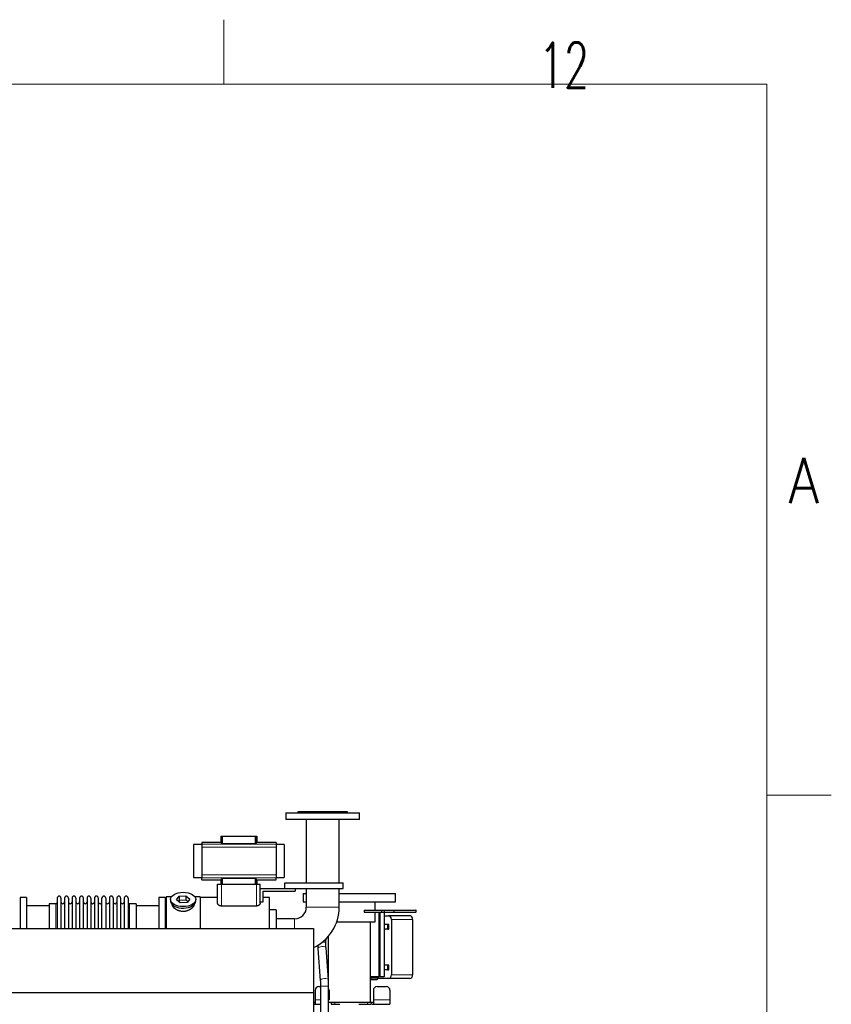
# Model space of a CAD drawing. Header units: inches. Extents: x 0 to 20790, y -12 to 14700.
# Tile 184 of 184: x 18592 to 20790, y 12033 to 14700. Entities that reach past the tile are written whole.
import ezdxf

# ---------------------------------------------------------------- set-up
doc = ezdxf.new("R2010")
doc.units = ezdxf.units.IN
doc.layers.add('1', color=7, linetype='Continuous', true_color=0xffffff)
doc.layers.add('210', color=7, linetype='Continuous', true_color=0xffffff)
doc.styles.add('latin_extended', font='simplex.shx')

msp = doc.modelspace()

# ---------------------------------------------------------------- linework, layer by layer
at = {"layer": '1', "color": 2, "linetype": 'Continuous', "lineweight": 25}
for p, q in [((19312.997, 12552.13), (19312.997, 12534.13)), ((19312.997, 12552.13), (19512.997, 12552.13)), ((19345.497, 12554.13), (19345.497, 12552.13)), ((19480.497, 12554.13), (19345.497, 12554.13)), ((19480.497, 12552.13), (19480.497, 12554.13)), ((19512.997, 12534.13), (19512.997, 12552.13)), ((19512.997, 12534.13), (19312.997, 12534.13)), ((19368.547, 12534.13), (19368.547, 12362.13)), ((19457.447, 12362.13), (19457.447, 12534.13)), ((19137.425, 12488.63), (19138.848, 12488.63)), ((19137.425, 12488.63), (19137.425, 12471.794)), ((19138.848, 12488.63), (19141.84, 12488.63)), ((19141.84, 12488.63), (19230.154, 12488.63)), ((19230.154, 12488.63), (19233.146, 12488.63)), ((19233.146, 12488.63), (19234.569, 12488.63)), ((19234.569, 12488.63), (19234.569, 12471.794)), ((19062.843, 12465.744), (19062.843, 12376.516)), ((19085.247, 12465.744), (19062.843, 12465.744)), ((19085.247, 12471.794), (19085.247, 12466.909)), ((19137.425, 12471.794), (19085.247, 12471.794)), ((19085.247, 12466.909), (19085.247, 12458.62)), ((19085.247, 12458.62), (19085.247, 12383.64)), ((19141.84, 12468.685), (19230.154, 12468.685)), ((19286.747, 12471.794), (19234.569, 12471.794)), ((19286.747, 12471.794), (19286.747, 12466.909)), ((19286.747, 12466.909), (19286.747, 12458.62)), ((19308.843, 12465.744), (19286.747, 12465.744)), ((19286.747, 12458.62), (19286.747, 12383.64)), ((19308.843, 12465.744), (19308.843, 12376.516)), ((19062.843, 12376.516), (19085.247, 12376.516)), ((19085.247, 12383.64), (19085.247, 12375.351)), ((19085.247, 12370.466), (19085.247, 12375.351)), ((19286.747, 12383.64), (19286.747, 12375.351)), ((19286.747, 12376.516), (19308.843, 12376.516)), ((19286.747, 12370.466), (19286.747, 12375.351)), ((19085.247, 12370.466), (19137.425, 12370.466)), ((19128.497, 12358.13), (19138.497, 12358.13)), ((19128.497, 12306.624), (19128.497, 12358.13)), ((19137.425, 12370.466), (19137.425, 12358.13)), ((19138.497, 12358.13), (19233.497, 12358.13)), ((19230.154, 12373.575), (19141.84, 12373.575)), ((19233.497, 12358.13), (19243.497, 12358.13)), ((19234.569, 12370.466), (19234.569, 12358.13)), ((19234.569, 12370.466), (19286.747, 12370.466)), ((19243.497, 12306.624), (19243.497, 12358.13)), ((19310.497, 12362.13), (19467.997, 12362.13)), ((19310.497, 12347.13), (19310.497, 12362.13)), ((19467.997, 12347.13), (19467.997, 12362.13)), ((18593.997, 12322.13), (18593.997, 12238.15)), ((18610.997, 12322.13), (18593.997, 12322.13)), ((18610.997, 12322.13), (18610.997, 12238.15)), ((18693.997, 12321.03), (18693.997, 12238.15)), ((18704.197, 12321.03), (18704.197, 12238.15)), ((18714.197, 12321.03), (18714.197, 12238.15)), ((18724.397, 12321.03), (18724.397, 12238.15)), ((18734.397, 12321.03), (18734.397, 12238.15)), ((18744.597, 12321.03), (18744.597, 12238.15)), ((18754.597, 12321.03), (18754.597, 12238.15)), ((18764.797, 12238.15), (18764.797, 12321.03)), ((18774.797, 12321.03), (18774.797, 12238.15)), ((18784.997, 12321.03), (18784.997, 12238.15)), ((18794.997, 12321.03), (18794.997, 12238.16)), ((18805.197, 12321.03), (18805.197, 12238.16)), ((18815.197, 12238.16), (18815.197, 12321.03)), ((18825.397, 12321.03), (18825.397, 12238.16)), ((18835.397, 12321.03), (18835.397, 12238.16)), ((18845.597, 12321.03), (18845.597, 12238.16)), ((18855.597, 12321.03), (18855.597, 12238.16)), ((18865.797, 12321.03), (18865.797, 12238.16)), ((18875.797, 12321.03), (18875.797, 12238.16)), ((18885.997, 12321.03), (18885.997, 12238.16)), ((18968.997, 12322.13), (18968.997, 12238.15)), ((18985.997, 12322.13), (18968.997, 12322.13)), ((18985.997, 12322.13), (18985.997, 12238.15)), ((18988.997, 12324.13), (18988.997, 12238.154)), ((19003.217, 12324.13), (18988.997, 12324.13)), ((19016.606, 12316.19), (19024.278, 12325.83)), ((19024.278, 12325.83), (19042.669, 12326.84)), ((19024.278, 12325.83), (19024.278, 12314.362)), ((19042.669, 12326.84), (19042.669, 12315.371)), ((19042.669, 12326.84), (19053.388, 12318.209)), ((19080.997, 12324.13), (19066.778, 12324.13)), ((19080.997, 12324.13), (19080.997, 12238.154)), ((19128.497, 12322.63), (19080.997, 12322.63)), ((19243.497, 12347.13), (19310.497, 12347.13)), ((19251.497, 12339.13), (19338.497, 12339.13)), ((19251.497, 12310.959), (19251.497, 12339.13)), ((19268.997, 12322.63), (19251.497, 12322.63)), ((19268.997, 12238.149), (19268.997, 12322.63)), ((19310.497, 12347.13), (19467.997, 12347.13)), ((19338.497, 12347.13), (19338.497, 12339.13)), ((19359.997, 12333.129), (19368.551, 12333.129)), ((19359.997, 12333.129), (19359.997, 12311.129)), ((19368.547, 12347.132), (19368.547, 12296.13)), ((19457.447, 12296.13), (19457.447, 12347.132)), ((19457.454, 12333.129), (19609.997, 12333.129)), ((19609.997, 12311.129), (19609.997, 12333.129)), ((18672.003, 12299.63), (18610.997, 12299.63)), ((18690.497, 12305.28), (18671.997, 12305.28)), ((18671.997, 12305.28), (18671.997, 12238.15)), ((18907.997, 12305.28), (18889.497, 12305.28)), ((18968.997, 12299.63), (18907.992, 12299.63)), ((18907.997, 12305.28), (18907.997, 12238.158)), ((19000.997, 12317.199), (19000.997, 12313.104)), ((19027.326, 12307.559), (19016.606, 12316.19)), ((19024.278, 12314.362), (19022.168, 12311.711)), ((19042.669, 12315.371), (19024.278, 12314.362)), ((19045.717, 12308.569), (19027.326, 12307.559)), ((19047.826, 12311.219), (19042.669, 12315.371)), ((19053.388, 12318.209), (19045.717, 12308.569)), ((19068.997, 12313.104), (19068.997, 12317.199)), ((19068.997, 12313.104), (19068.997, 12313.105)), ((19233.497, 12299.384), (19138.497, 12299.384)), ((19243.497, 12310.959), (19251.497, 12310.959)), ((19359.997, 12311.129), (19368.551, 12311.129)), ((19457.454, 12311.129), (19609.997, 12311.129)), ((19554.847, 12288.13), (19554.847, 12311.129)), ((19286.997, 12289.13), (19268.997, 12289.13)), ((19286.997, 12289.13), (19286.997, 12238.148)), ((19524.862, 12288.13), (19572.357, 12288.13)), ((19524.862, 12288.13), (19524.862, 12283.13)), ((19524.862, 12283.13), (19572.357, 12283.13)), ((19554.847, 12256.129), (19554.847, 12283.131)), ((19564.508, 12283.13), (19564.508, 12108.13)), ((19567.572, 12283.13), (19567.572, 12108.13)), ((19572.357, 12288.13), (19579.401, 12288.13)), ((19572.357, 12288.13), (19572.357, 12283.13)), ((19572.357, 12283.13), (19579.401, 12283.13)), ((19579.401, 12288.13), (19605.112, 12288.13)), ((19579.401, 12288.13), (19579.401, 12283.13)), ((19579.401, 12283.13), (19605.112, 12283.13)), ((19580.546, 12108.13), (19580.546, 12283.13)), ((19580.546, 12273.129), (19591.408, 12273.129)), ((19648.617, 12273.129), (19591.408, 12273.129)), ((19605.112, 12288.13), (19665.229, 12288.13)), ((19605.112, 12288.13), (19605.112, 12283.13)), ((19605.112, 12283.13), (19665.229, 12283.13)), ((19665.886, 12288.13), (19665.229, 12288.13)), ((19665.886, 12283.13), (19665.229, 12283.13)), ((19665.886, 12283.13), (19665.886, 12288.13)), ((19336.997, 12264.58), (19286.997, 12264.58)), ((19450.616, 12256.129), (19554.847, 12256.129)), ((19542.147, 12039.133), (19542.147, 12256.129)), ((19588.111, 12249.479), (19580.545, 12249.479)), ((19592.289, 12249.479), (19588.111, 12249.479)), ((19588.111, 12249.479), (19588.111, 12236.779)), ((19592.289, 12236.779), (19592.289, 12249.479)), ((19599.069, 12263.129), (19599.069, 12113.129)), ((19656.277, 12263.129), (19656.277, 12113.129)), ((15512.041, 12238.153), (19387.997, 12238.153)), ((19387.997, 12238.153), (19387.997, 12065.347)), ((19427.847, 12217.041), (19427.847, 12106.378)), ((19588.111, 12236.779), (19580.545, 12236.779)), ((19588.111, 12236.779), (19592.289, 12236.779)), ((19421.328, 12201.67), (19421.328, 12210.127)), ((19399.951, 12184.262), (19406.436, 12097.695)), ((19428.375, 12099.338), (19421.889, 12185.906)), ((19588.111, 12139.479), (19580.545, 12139.479)), ((19592.289, 12139.479), (19588.111, 12139.479)), ((19588.111, 12139.479), (19588.111, 12126.779)), ((19592.289, 12126.779), (19592.289, 12139.479)), ((19542.146, 12108.13), (19564.507, 12108.13)), ((19564.508, 12108.13), (19567.572, 12108.13)), ((19567.572, 12108.13), (19579.142, 12108.13)), ((19580.546, 12108.13), (19579.142, 12108.13)), ((19588.111, 12126.779), (19580.545, 12126.779)), ((19588.111, 12126.779), (19592.289, 12126.779)), ((19402.418, 12081.13), (19406.997, 12081.13)), ((19406.997, 12081.93), (19406.997, 11911.63)), ((19428.997, 11911.63), (19428.997, 12081.93)), ((19542.191, 12104.129), (19542.147, 12104.129)), ((19542.191, 12100.129), (19542.147, 12100.129)), ((19558.706, 12104.129), (19542.191, 12104.129)), ((19542.191, 12104.129), (19542.191, 12100.129)), ((19542.191, 12100.129), (19558.706, 12100.129)), ((19560.018, 12081.13), (19585.018, 12081.13)), ((19591.408, 12103.129), (19562.72, 12103.129)), ((19648.617, 12103.129), (19591.408, 12103.129)), ((15512.041, 12065.347), (19387.997, 12065.347)), ((19387.997, 12065.347), (19387.997, 11718.653)), ((19392.418, 12071.13), (19392.418, 12045.13)), ((19430.018, 12071.13), (19430.018, 12045.13)), ((19550.018, 12071.13), (19550.018, 12045.13)), ((19595.018, 12071.13), (19595.018, 12045.13)), ((19387.997, 12039.13), (19392.418, 12039.13)), ((19387.997, 12033.13), (19392.418, 12033.13)), ((19392.418, 12045.13), (19392.418, 12033.13)), ((19430.018, 12039.13), (19436.018, 12039.13)), ((19436.018, 12039.13), (19446.018, 12039.13)), ((19436.018, 12039.13), (19436.018, 12033.13)), ((19446.018, 12039.13), (19534.018, 12039.13)), ((19534.018, 12039.13), (19544.018, 12039.13)), ((19534.018, 12033.13), (19544.018, 12033.13)), ((19544.018, 12039.13), (19550.018, 12039.13)), ((19544.018, 12039.13), (19544.018, 12033.13)), ((19544.018, 12033.13), (19544.362, 12033.13)), ((19550.018, 12045.13), (19550.018, 12033.13)), ((19550.018, 12033.13), (19595.018, 12033.13)), ((19595.018, 12045.13), (19595.018, 12033.13))]:
    msp.add_line(p, q, dxfattribs=at)
at = {"layer": '1', "color": 110, "linetype": 'Continuous', "lineweight": 13}
for p, q in [((19138.848, 12488.63), (19138.848, 12469.25)), ((19141.84, 12488.63), (19141.84, 12468.685)), ((19230.154, 12488.63), (19230.154, 12468.685)), ((19233.146, 12488.63), (19233.146, 12469.25)), ((19085.247, 12466.909), (19286.747, 12466.909)), ((19085.247, 12458.62), (19286.747, 12458.62)), ((19085.247, 12383.64), (19286.747, 12383.64)), ((19085.247, 12375.351), (19286.747, 12375.351)), ((19138.497, 12299.384), (19138.497, 12358.13)), ((19138.848, 12373.009), (19138.848, 12358.13)), ((19141.84, 12373.575), (19141.84, 12358.13)), ((19230.154, 12373.575), (19230.154, 12358.13)), ((19233.146, 12373.009), (19233.146, 12358.13)), ((19233.497, 12299.384), (19233.497, 12358.13)), ((18690.497, 12305.28), (18690.497, 12238.15)), ((18889.497, 12305.28), (18889.497, 12238.158)), ((19368.547, 12296.13), (19457.447, 12296.13)), ((19579.142, 12283.13), (19579.142, 12108.13)), ((19665.229, 12288.13), (19665.229, 12283.13)), ((19336.997, 12264.58), (19336.997, 12238.151)), ((19656.277, 12263.129), (19599.069, 12263.129)), ((19421.328, 12201.67), (19411.733, 12201.67)), ((19399.951, 12184.262), (19399.951, 12184.262)), ((19656.277, 12113.129), (19599.069, 12113.129)), ((19406.436, 12097.695), (19406.438, 12097.667)), ((19417.997, 12081.93), (19406.997, 12081.93)), ((19428.997, 12081.93), (19417.997, 12081.93)), ((19392.418, 12045.13), (19406.997, 12045.13)), ((19428.997, 12045.13), (19430.018, 12045.13)), ((19446.018, 12039.13), (19446.018, 12033.13)), ((19534.018, 12039.13), (19534.018, 12033.13)), ((19550.018, 12045.13), (19595.018, 12045.13))]:
    msp.add_line(p, q, dxfattribs=at)
at = {"layer": '1', "color": 2, "linetype": 'Continuous', "lineweight": 25}
for centre, radius, start, end in [((18699.097, 12321.03), 5.1, 0, 180), ((18719.297, 12321.03), 5.1, 0, 180), ((18739.497, 12321.03), 5.1, 0, 180), ((18759.697, 12321.03), 5.1, 0, 180), ((18779.897, 12321.03), 5.1, 0, 180), ((18800.097, 12321.03), 5.1, 0, 180), ((18820.297, 12321.03), 5.1, 0, 180), ((18840.497, 12321.03), 5.1, 0, 180), ((18860.697, 12321.03), 5.1, 0, 180), ((18880.897, 12321.03), 5.1, 0, 180), ((18690.497, 12308.78), 3.5, 270, 0), ((18709.197, 12310.28), 5, 180, 0), ((18729.397, 12310.28), 5, 180, 0), ((18749.597, 12310.28), 5, 180, 0), ((18769.797, 12310.28), 5, 180, 0), ((18789.997, 12310.28), 5, 180, 0), ((18810.197, 12310.28), 5, 180, 0), ((18830.397, 12310.28), 5, 180, 0), ((18850.597, 12310.28), 5, 180, 0), ((18870.797, 12310.28), 5, 180, 0), ((18889.497, 12308.78), 3.5, 180, 270), ((19336.997, 12296.13), 31.55, 270, 0), ((19336.997, 12296.13), 120.45, 295.050938, 0), ((19402.418, 12071.13), 10, 90, 180), ((19560.018, 12071.13), 10, 90, 180), ((19585.018, 12071.13), 10, 0, 90), ((19420.018, 12071.13), 10, 0, 26.115469)]:
    msp.add_arc(centre, radius, start, end, dxfattribs=at)
for centre, major_axis, ratio, start_param, end_param in [((19137.425, 12325.497), (0, 146.297), 0.05240778, 6.09644605, 6.28318531), ((19234.569, 12325.497), (0, 146.297), 0.05240778, 0, 0.18673926), ((19137.425, 12516.763), (0, 146.297), 0.05240778, 3.14159265, 3.32833191), ((19234.569, 12516.763), (0, 146.297), 0.05240778, 2.9548534, 3.14159265), ((19034.997, 12313.104), (34, 0), 0.57357644, 3.14156817, 3.23699405), ((19034.997, 12313.104), (34, 0), 0.57357644, 3.23699405, 6.28318531), ((19591.408, 12263.129), (0, 10), 0.76604444, 4.71238898, 6.28318531), ((19648.617, 12263.129), (0, 10), 0.76604444, 4.71238898, 6.28318531), ((19558.706, 12108.13), (0, 8.001), 0.64278761, 3.14159265, 4.71238898), ((19558.706, 12108.13), (0, -4.001), 0.64278761, 0, 1.57079633), ((19591.408, 12113.129), (0, 10), 0.76604444, 3.14159265, 4.71238898), ((19648.617, 12113.129), (0, 10), 0.76604444, 3.14159265, 4.71238898)]:
    msp.add_ellipse(centre, major_axis=major_axis, ratio=ratio, start_param=start_param, end_param=end_param, dxfattribs=at)
msp.add_ellipse((19034.997, 12317.199), major_axis=(34, 0), ratio=0.57357644, dxfattribs=at)
at = {"layer": '1', "color": 110, "linetype": 'Continuous', "lineweight": 13}
for centre, start_param, end_param in [((19410.92, 12185.084), 4.68175664, 6.28318531), ((19410.92, 12185.084), 3.14159084, 4.68175664), ((19417.405, 12098.516), 4.68175664, 6.28318531), ((19417.405, 12098.516), 3.14011822, 4.68175664)]:
    msp.add_ellipse(centre, major_axis=(-10.969, -0.822), ratio=0.40900731, start_param=start_param, end_param=end_param, dxfattribs=at)
at = {"layer": '1', "color": 2, "linetype": 'Continuous', "lineweight": 25}
for points, knots in [([(19138.848, 12469.25), (19138.853, 12469.232), (19138.863, 12469.215), (19138.884, 12469.188), (19138.892, 12469.179), (19138.91, 12469.161), (19138.92, 12469.152), (19138.954, 12469.126), (19138.981, 12469.108), (19139.027, 12469.082), (19139.044, 12469.073), (19139.079, 12469.056), (19139.098, 12469.048), (19139.157, 12469.022), (19139.201, 12469.006), (19139.272, 12468.981), (19139.297, 12468.973), (19139.348, 12468.957), (19139.375, 12468.949), (19139.457, 12468.926), (19139.573, 12468.897), (19139.703, 12468.869), (19139.806, 12468.849), (19139.858, 12468.839), (19139.912, 12468.83), (19139.949, 12468.824), (19139.968, 12468.821), (19140.062, 12468.806), (19140.216, 12468.783), (19140.462, 12468.754), (19140.634, 12468.737), (19140.767, 12468.726), (19140.812, 12468.723), (19140.902, 12468.716), (19140.948, 12468.713), (19141.086, 12468.705), (19141.271, 12468.695), (19141.459, 12468.69), (19141.648, 12468.686), (19141.744, 12468.685), (19141.84, 12468.685)], [0, 0, 0, 0, 0.0625, 0.0625, 0.09375, 0.09375, 0.125, 0.125, 0.1875, 0.1875, 0.21875, 0.21875, 0.25, 0.25, 0.3125, 0.3125, 0.34375, 0.34375, 0.375, 0.375, 0.4375, 0.5, 0.5, 0.53125, 0.546875, 0.546875, 0.5625, 0.5625, 0.625, 0.6875, 0.75, 0.75, 0.78125, 0.78125, 0.8125, 0.8125, 0.875, 0.9375, 0.9375, 1, 1, 1, 1]), ([(19230.154, 12468.685), (19230.251, 12468.685), (19230.347, 12468.686), (19230.536, 12468.69), (19230.725, 12468.695), (19230.91, 12468.705), (19231.048, 12468.713), (19231.093, 12468.716), (19231.184, 12468.723), (19231.229, 12468.726), (19231.363, 12468.737), (19231.45, 12468.746), (19231.578, 12468.759), (19231.62, 12468.764), (19231.703, 12468.774), (19231.743, 12468.779), (19231.863, 12468.795), (19232.016, 12468.818), (19232.159, 12468.843), (19232.262, 12468.863), (19232.295, 12468.87), (19232.344, 12468.881), (19232.361, 12468.884), (19232.393, 12468.891), (19232.471, 12468.909), (19232.602, 12468.943), (19232.754, 12468.99), (19232.84, 12469.023), (19232.889, 12469.045), (19232.899, 12469.049), (19232.918, 12469.058), (19232.945, 12469.07), (19232.969, 12469.083), (19233.016, 12469.109), (19233.068, 12469.144), (19233.104, 12469.179), (19233.132, 12469.215), (19233.141, 12469.232), (19233.146, 12469.25)], [0, 0, 0, 0, 0.0625, 0.0625, 0.125, 0.1875, 0.1875, 0.21875, 0.21875, 0.25, 0.25, 0.3125, 0.3125, 0.34375, 0.34375, 0.375, 0.375, 0.4375, 0.5, 0.5, 0.53125, 0.53125, 0.546875, 0.546875, 0.5625, 0.625, 0.6875, 0.75, 0.75, 0.765625, 0.765625, 0.78125, 0.8125, 0.8125, 0.875, 0.9375, 0.9375, 1, 1, 1, 1]), ([(19141.84, 12373.575), (19141.744, 12373.575), (19141.648, 12373.574), (19141.458, 12373.57), (19141.27, 12373.564), (19141.085, 12373.555), (19140.947, 12373.547), (19140.901, 12373.543), (19140.81, 12373.537), (19140.765, 12373.533), (19140.632, 12373.522), (19140.544, 12373.514), (19140.417, 12373.5), (19140.375, 12373.495), (19140.292, 12373.485), (19140.251, 12373.48), (19140.132, 12373.464), (19139.978, 12373.442), (19139.835, 12373.416), (19139.733, 12373.396), (19139.699, 12373.39), (19139.65, 12373.379), (19139.634, 12373.375), (19139.602, 12373.368), (19139.523, 12373.35), (19139.393, 12373.317), (19139.241, 12373.269), (19139.154, 12373.236), (19139.105, 12373.215), (19139.096, 12373.211), (19139.077, 12373.202), (19139.05, 12373.189), (19139.025, 12373.176), (19138.979, 12373.15), (19138.926, 12373.116), (19138.89, 12373.08), (19138.863, 12373.045), (19138.853, 12373.027), (19138.848, 12373.009)], [0, 0, 0, 0, 0.0625, 0.0625, 0.125, 0.1875, 0.1875, 0.21875, 0.21875, 0.25, 0.25, 0.3125, 0.3125, 0.34375, 0.34375, 0.375, 0.375, 0.4375, 0.5, 0.5, 0.53125, 0.53125, 0.546875, 0.546875, 0.5625, 0.625, 0.6875, 0.75, 0.75, 0.765625, 0.765625, 0.78125, 0.8125, 0.8125, 0.875, 0.9375, 0.9375, 1, 1, 1, 1]), ([(19233.146, 12373.009), (19233.141, 12373.027), (19233.132, 12373.045), (19233.111, 12373.072), (19233.103, 12373.081), (19233.085, 12373.098), (19233.075, 12373.107), (19233.041, 12373.134), (19233.014, 12373.152), (19232.967, 12373.178), (19232.95, 12373.186), (19232.915, 12373.203), (19232.896, 12373.212), (19232.837, 12373.237), (19232.794, 12373.254), (19232.722, 12373.278), (19232.698, 12373.287), (19232.646, 12373.302), (19232.62, 12373.31), (19232.537, 12373.333), (19232.421, 12373.363), (19232.291, 12373.391), (19232.189, 12373.411), (19232.136, 12373.42), (19232.082, 12373.43), (19232.045, 12373.436), (19232.027, 12373.439), (19231.933, 12373.454), (19231.778, 12373.477), (19231.533, 12373.506), (19231.36, 12373.522), (19231.228, 12373.534), (19231.183, 12373.537), (19231.092, 12373.544), (19231.046, 12373.547), (19230.909, 12373.555), (19230.724, 12373.564), (19230.536, 12373.57), (19230.346, 12373.574), (19230.251, 12373.575), (19230.154, 12373.575)], [0, 0, 0, 0, 0.0625, 0.0625, 0.09375, 0.09375, 0.125, 0.125, 0.1875, 0.1875, 0.21875, 0.21875, 0.25, 0.25, 0.3125, 0.3125, 0.34375, 0.34375, 0.375, 0.375, 0.4375, 0.5, 0.5, 0.53125, 0.546875, 0.546875, 0.5625, 0.5625, 0.625, 0.6875, 0.75, 0.75, 0.78125, 0.78125, 0.8125, 0.8125, 0.875, 0.9375, 0.9375, 1, 1, 1, 1]), ([(19064.997, 12305.322), (19064.997, 12305.304), (19064.997, 12305.287), (19064.994, 12304.697), (19064.942, 12304.119), (19064.741, 12302.949), (19064.594, 12302.358), (19064.203, 12301.164), (19063.961, 12300.561), (19063.633, 12299.876), (19063.596, 12299.8), (19063.52, 12299.648), (19063.482, 12299.571), (19063.363, 12299.342), (19063.282, 12299.19), (19063.029, 12298.734), (19062.85, 12298.431), (19062.28, 12297.528), (19061.858, 12296.931), (19060.93, 12295.751), (19060.425, 12295.168), (19059.603, 12294.306), (19059.319, 12294.02), (19058.95, 12293.666), (19058.875, 12293.596), (19058.726, 12293.455), (19058.499, 12293.245), (19058.268, 12293.037), (19057.488, 12292.352), (19056.83, 12291.822), (19055.45, 12290.801), (19054.728, 12290.31), (19053.595, 12289.606), (19053.21, 12289.376), (19052.618, 12289.04), (19052.319, 12288.875), (19052.016, 12288.712), (19051.812, 12288.605), (19051.71, 12288.551), (19050.786, 12288.074), (19049.944, 12287.681), (19048.22, 12286.957), (19047.338, 12286.627), (19045.532, 12286.031), (19044.609, 12285.766), (19043.429, 12285.478), (19043.072, 12285.394), (19042.713, 12285.316), (19042.473, 12285.265), (19042.353, 12285.24), (19041.75, 12285.119), (19041.267, 12285.031), (19039.815, 12284.798), (19038.842, 12284.682), (19036.889, 12284.529), (19035.908, 12284.491), (19034.43, 12284.494), (19033.936, 12284.505), (19033.194, 12284.537), (19032.884, 12284.553), (19032.574, 12284.573), (19032.45, 12284.582), (19032.388, 12284.586), (19032.202, 12284.6), (19032.078, 12284.609), (19030.966, 12284.702), (19029.991, 12284.824), (19028.065, 12285.143), (19027.115, 12285.339), (19025.241, 12285.806), (19024.316, 12286.075), (19023.29, 12286.419), (19023.176, 12286.458), (19022.949, 12286.536), (19022.836, 12286.576), (19022.498, 12286.697), (19022.274, 12286.779), (19021.608, 12287.033), (19021.171, 12287.209), (19019.879, 12287.759), (19019.045, 12288.154), (19017.429, 12288.998), (19016.647, 12289.447), (19015.703, 12290.04), (19015.422, 12290.22), (19015.145, 12290.404), (19014.961, 12290.528), (19014.87, 12290.59), (19014.415, 12290.902), (19014.061, 12291.156), (19013.027, 12291.93), (19012.375, 12292.462), (19011.145, 12293.555), (19010.566, 12294.116), (19009.755, 12294.977), (19009.493, 12295.268), (19009.115, 12295.708), (19008.93, 12295.929), (19008.75, 12296.152), (19008.631, 12296.302), (19008.573, 12296.376), (19008.051, 12297.049), (19007.633, 12297.649), (19006.887, 12298.85), (19006.56, 12299.452), (19005.994, 12300.655), (19005.756, 12301.257), (19005.517, 12302.008), (19005.449, 12302.234), (19005.388, 12302.459), (19005.349, 12302.609), (19005.331, 12302.684), (19005.241, 12303.058), (19005.181, 12303.353), (19005.043, 12304.215), (19004.997, 12304.772), (19004.997, 12305.319)], [0, 0, 0, 0, 0.00096872, 0.00096872, 0.03221774, 0.03221774, 0.06346677, 0.06346677, 0.09471579, 0.09471579, 0.09862192, 0.09862192, 0.10252805, 0.10252805, 0.1103403, 0.1103403, 0.12596481, 0.12596481, 0.15721384, 0.15721384, 0.18846286, 0.18846286, 0.20408737, 0.20408737, 0.2079935, 0.2079935, 0.21189963, 0.21971188, 0.21971188, 0.25096091, 0.25096091, 0.28220993, 0.28220993, 0.29783444, 0.29783444, 0.3056467, 0.30955283, 0.30955283, 0.31345895, 0.31345895, 0.34470798, 0.34470798, 0.375957, 0.375957, 0.40720602, 0.40720602, 0.41501828, 0.41892441, 0.41892441, 0.42283054, 0.42283054, 0.43845505, 0.43845505, 0.46970407, 0.46970407, 0.5009531, 0.5009531, 0.51657761, 0.51657761, 0.52438986, 0.52634293, 0.52634293, 0.52829599, 0.52829599, 0.53220212, 0.53220212, 0.56345114, 0.56345114, 0.59470017, 0.59470017, 0.62594919, 0.62594919, 0.62985532, 0.62985532, 0.63376144, 0.63376144, 0.6415737, 0.6415737, 0.65719821, 0.65719821, 0.68844724, 0.68844724, 0.71969626, 0.71969626, 0.72750852, 0.73141464, 0.73141464, 0.73532077, 0.73532077, 0.75094528, 0.75094528, 0.78219431, 0.78219431, 0.81344333, 0.81344333, 0.82906784, 0.82906784, 0.8368801, 0.84078623, 0.84078623, 0.84469235, 0.84469235, 0.87594138, 0.87594138, 0.9071904, 0.9071904, 0.93843942, 0.93843942, 0.94625168, 0.95015781, 0.95015781, 0.95406394, 0.95406394, 0.96968845, 0.96968845, 1, 1, 1, 1]), ([(19138.497, 12299.384), (19138.134, 12299.384), (19137.77, 12299.4), (19137.316, 12299.441), (19137.225, 12299.45), (19137.043, 12299.471), (19136.952, 12299.482), (19136.683, 12299.519), (19136.505, 12299.547), (19135.978, 12299.642), (19135.635, 12299.72), (19135.132, 12299.858), (19134.966, 12299.907), (19134.72, 12299.986), (19134.639, 12300.013), (19134.477, 12300.068), (19134.397, 12300.097), (19134.002, 12300.242), (19133.699, 12300.37), (19133.116, 12300.642), (19132.836, 12300.788), (19132.533, 12300.962), (19132.5, 12300.981), (19132.434, 12301.02), (19132.401, 12301.04), (19132.302, 12301.1), (19132.108, 12301.22), (19131.921, 12301.343), (19131.559, 12301.594), (19131.331, 12301.766), (19130.901, 12302.122), (19130.699, 12302.304), (19130.461, 12302.538), (19130.414, 12302.585), (19130.322, 12302.68), (19130.187, 12302.822), (19130.06, 12302.966), (19129.816, 12303.254), (19129.667, 12303.448), (19129.395, 12303.84), (19129.272, 12304.037), (19129.108, 12304.336), (19129.056, 12304.436), (19128.983, 12304.586), (19128.948, 12304.661), (19128.915, 12304.737), (19128.893, 12304.787), (19128.883, 12304.813), (19128.789, 12305.039), (19128.72, 12305.24), (19128.609, 12305.639), (19128.525, 12306.036), (19128.497, 12306.429), (19128.497, 12306.624)], [0, 0, 0, 0, 0.0625, 0.0625, 0.078125, 0.078125, 0.09375, 0.09375, 0.125, 0.125, 0.1875, 0.1875, 0.21875, 0.21875, 0.234375, 0.234375, 0.25, 0.25, 0.3125, 0.3125, 0.375, 0.375, 0.3828125, 0.3828125, 0.390625, 0.390625, 0.40625, 0.4375, 0.4375, 0.5, 0.5, 0.5625, 0.5625, 0.578125, 0.578125, 0.59375, 0.625, 0.625, 0.6875, 0.6875, 0.75, 0.75, 0.78125, 0.78125, 0.796875, 0.8046875, 0.8046875, 0.8125, 0.8125, 0.875, 0.875, 0.9375, 1, 1, 1, 1]), ([(19243.497, 12306.624), (19243.497, 12306.426), (19243.483, 12306.228), (19243.426, 12305.832), (19243.342, 12305.434), (19243.204, 12305.036), (19243.04, 12304.638), (19242.944, 12304.439), (19242.779, 12304.14), (19242.721, 12304.04), (19242.643, 12303.916), (19242.627, 12303.891), (19242.596, 12303.841), (19242.579, 12303.816), (19242.53, 12303.741), (19242.497, 12303.692), (19242.326, 12303.445), (19242.176, 12303.251), (19241.852, 12302.868), (19241.677, 12302.68), (19241.302, 12302.31), (19241.101, 12302.129), (19240.673, 12301.774), (19240.445, 12301.6), (19240.171, 12301.41), (19240.14, 12301.389), (19240.078, 12301.348), (19239.985, 12301.285), (19239.764, 12301.142), (19239.568, 12301.024), (19239.168, 12300.793), (19238.889, 12300.648), (19238.306, 12300.374), (19238.003, 12300.246), (19237.605, 12300.1), (19237.524, 12300.071), (19237.363, 12300.015), (19237.119, 12299.934), (19236.87, 12299.86), (19236.367, 12299.722), (19236.023, 12299.644), (19235.495, 12299.548), (19235.317, 12299.519), (19235.091, 12299.489), (19235.046, 12299.483), (19234.955, 12299.472), (19234.91, 12299.466), (19234.773, 12299.451), (19234.682, 12299.442), (19234.226, 12299.4), (19233.862, 12299.384), (19233.497, 12299.384)], [0, 0, 0, 0, 0.0625, 0.0625, 0.125, 0.1875, 0.1875, 0.25, 0.25, 0.28125, 0.28125, 0.2890625, 0.2890625, 0.296875, 0.296875, 0.3125, 0.3125, 0.375, 0.375, 0.4375, 0.4375, 0.5, 0.5, 0.5625, 0.5625, 0.5703125, 0.5703125, 0.578125, 0.59375, 0.625, 0.625, 0.6875, 0.6875, 0.75, 0.75, 0.765625, 0.765625, 0.78125, 0.8125, 0.8125, 0.875, 0.875, 0.90625, 0.90625, 0.9140625, 0.9140625, 0.921875, 0.921875, 0.9375, 0.9375, 1, 1, 1, 1]), ([(19546.782, 12033.13), (19546.987, 12033.13), (19547.195, 12033.13), (19547.604, 12033.13), (19547.805, 12033.13), (19548.195, 12033.13), (19548.383, 12033.13), (19548.737, 12033.13), (19548.903, 12033.13), (19549.206, 12033.13), (19549.343, 12033.13), (19549.582, 12033.13), (19549.684, 12033.13), (19549.849, 12033.13), (19549.912, 12033.13), (19549.996, 12033.13), (19550.018, 12033.13), (19550.018, 12033.13)], [0, 0, 0, 0, 0.12519378, 0.12519378, 0.25038756, 0.25038756, 0.37558135, 0.37558135, 0.50077513, 0.50077513, 0.62596891, 0.62596891, 0.75116269, 0.75116269, 0.87635647, 0.87635647, 1, 1, 1, 1])]:
    msp.add_open_spline(points, degree=3, knots=knots, dxfattribs=at)
for points, degree in [([(19399.431, 12194.54), (19399.581, 12189.265), (19399.95, 12184.266)], 2), ([(19421.889, 12185.902), (19421.329, 12193.397), (19421.328, 12201.67)], 2), ([(19406.436, 12097.699), (19406.996, 12090.203), (19406.997, 12081.93)], 2), ([(19428.997, 12081.93), (19428.989, 12091.014), (19428.375, 12099.334)], 2), ([(19392.418, 12033.13), (19397.278, 12033.13), (19402.138, 12033.13), (19406.998, 12033.13)], 3), ([(19436.14, 12033.13), (19436.185, 12033.13), (19436.303, 12033.13), (19436.555, 12033.13), (19436.881, 12033.13), (19437.278, 12033.13), (19437.744, 12033.13), (19438.274, 12033.13), (19438.865, 12033.13), (19439.511, 12033.13), (19440.209, 12033.13), (19440.952, 12033.13), (19441.734, 12033.13), (19442.55, 12033.13), (19443.393, 12033.13), (19444.257, 12033.13), (19445.134, 12033.13), (19445.723, 12033.13), (19446.018, 12033.13)], 3), ([(19446.018, 12033.13), (19459.482, 12033.13)], 1), ([(19510.513, 12033.13), (19534.018, 12033.13)], 1)]:
    msp.add_open_spline(points, degree=degree, dxfattribs=at)
at = {"layer": '210', "color": 7, "linetype": 'Continuous', "lineweight": 18}
for p, q in [((19145, 14525), (19145, 14700)), ((175, 14525), (20615, 14525)), ((20615, 175), (20615, 14525)), ((20790, 12600), (20615, 12600))]:
    msp.add_line(p, q, dxfattribs=at)

# ---------------------------------------------------------------- texts
at = {"layer": '210', "color": 211, "linetype": 'Continuous', "lineweight": 18, "char_height": 122.5, "attachment_point": 7, "line_spacing_factor": 0.963855, "style": 'latin_extended'}
for s, insert in [('\\W0.6453;12', (19998.412, 14515.64)), ('\\W0.8818;A', (20673.721, 13390.689))]:
    msp.add_mtext(s, dxfattribs=dict(at, insert=insert))

doc.saveas('drawing.dxf')
